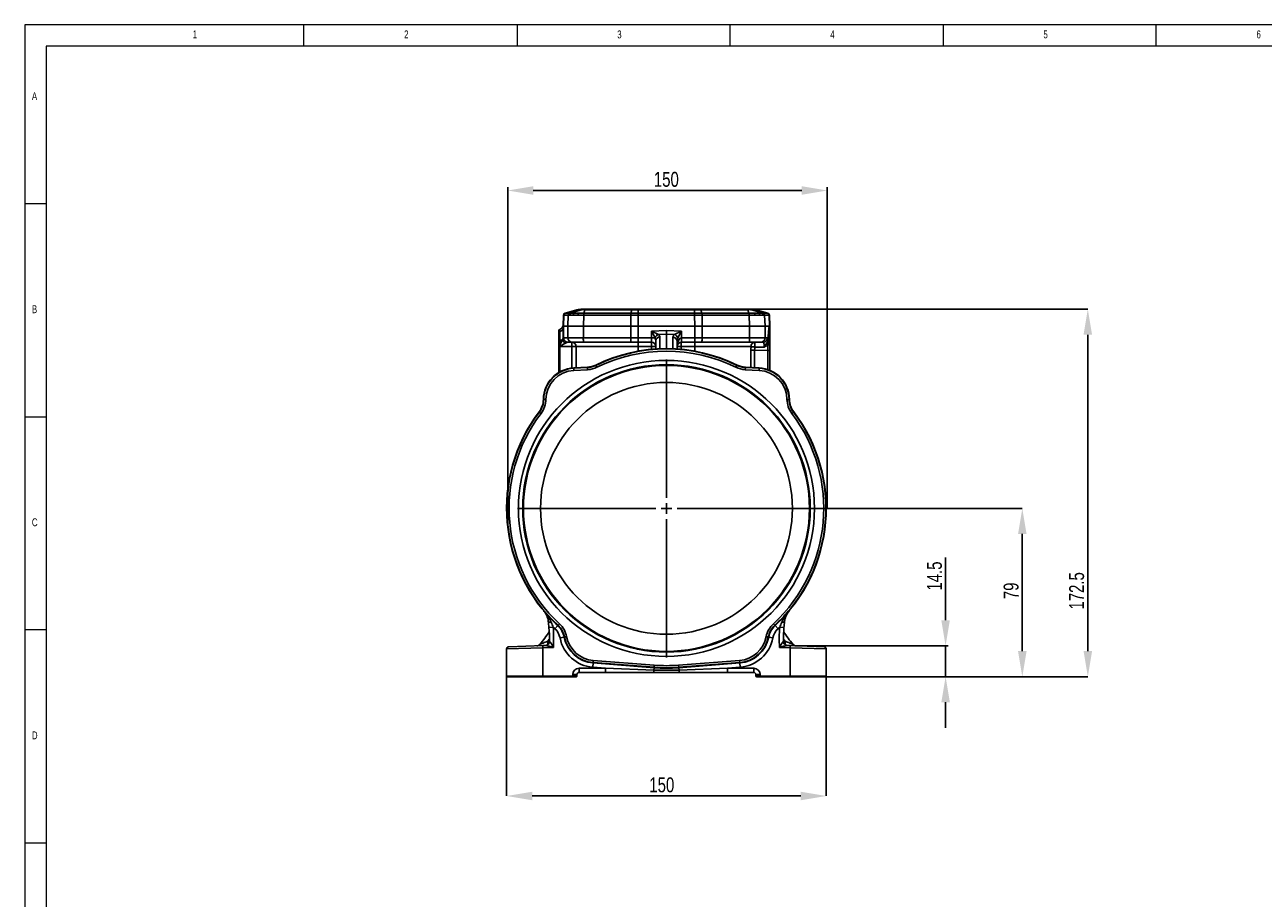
# Model space of a CAD drawing. Header units: millimetres. Extents: x 5 to 589, y 5 to 415.
# Tile 2 of 18: x 5 to 296, y 210 to 415. Entities that reach past the tile are written whole.
import ezdxf

# ---------------------------------------------------------------- set-up
doc = ezdxf.new("R2010")
doc.units = ezdxf.units.MM
doc.header["$PDSIZE"] = -1
doc.linetypes.add('CENTER', pattern=[10.16, 6.35, -1.27, 1.27, -1.27])
for name, color, linetype in [('ASSE', 2, 'CENTER'), ('CONTORNO', 179, 'Continuous'), ('QUOTE', 1, 'Continuous')]:
    doc.layers.add(name, color=color, linetype=linetype)
doc.styles.add('SLDTEXTSTYLE0', font='TXT', dxfattribs={"width": 0.75})
doc.dimstyles.new('SLDDIMSTYLE0', dxfattribs={"dimtxt": 3.5, "dimasz": 6, "dimexe": 0, "dimexo": 0.0625, "dimgap": 0.875, "dimtad": 1, "dimdec": 1, "dimlfac": 2, "dimrnd": 1e-09, "dimzin": 12, "dimdsep": 46, "dimtxsty": 'SLDTEXTSTYLE0', "dimsah": 1, "dimcen": 0.09, "dimadec": 0, "dimazin": 3, "dimtfac": 1, "dimtdec": 3, "dimtofl": 0, "dimtmove": 0, "dimatfit": 3, "dimfxl": 1, "dimfrac": 2, "dimtolj": 1, "dimtzin": 12, "dimarcsym": 0})
doc.dimstyles.new('SLDDIMSTYLE3', dxfattribs={"dimtxt": 3.5, "dimasz": 6, "dimexe": 0, "dimexo": 0.0625, "dimgap": 0.875, "dimtad": 1, "dimdec": 1, "dimlfac": 2, "dimrnd": 1e-09, "dimzin": 12, "dimdsep": 46, "dimtxsty": 'SLDTEXTSTYLE0', "dimsah": 1, "dimcen": 0.09, "dimadec": 0, "dimazin": 3, "dimtfac": 1, "dimtdec": 3, "dimtmove": 0, "dimatfit": 0, "dimfxl": 1, "dimfrac": 2, "dimtolj": 1, "dimtzin": 12, "dimarcsym": 0})

# ---------------------------------------------------------------- blocks, each defined once
blk = doc.blocks.new('_D')
at = {"layer": 'Defpoints', "color": 0}
for p in [(118.34, 376.97), (193.32, 376.97), (193.32, 376.18)]:
    blk.add_point(p, dxfattribs=at)
at = {"layer": 'QUOTE', "color": 0, "lineweight": -2}
for p, q in [((118.34, 376.91), (118.34, 376.18)), ((124.34, 376.18), (187.32, 376.18)), ((193.32, 376.91), (193.32, 376.18))]:
    blk.add_line(p, q, dxfattribs=at)
at = {"layer": 'QUOTE', "color": 0}
for points in [[(124.34, 377.18), (124.34, 375.18), (118.34, 376.18)], [(187.32, 377.18), (187.32, 375.18), (193.32, 376.18)]]:
    blk.add_solid(points, dxfattribs=at)
at = {"layer": 'QUOTE', "color": 0, "insert": (155.56, 380.55), "char_height": 3.5, "attachment_point": 2, "style": 'SLDTEXTSTYLE0'}
blk.add_mtext('\\A1;150', dxfattribs=at)
blk = doc.blocks.new('_D_15')
at = {"layer": 'Defpoints', "color": 0}
for p in [(221.68, 269.32), (184.58, 262.08), (221.08, 262.08)]:
    blk.add_point(p, dxfattribs=at)
at = {"layer": 'QUOTE', "color": 0, "lineweight": -2}
for p, q in [((221.08, 275.32), (221.08, 290.07)), ((221.62, 269.32), (221.08, 269.32)), ((221.08, 262.08), (221.08, 269.32)), ((184.64, 262.08), (221.08, 262.08)), ((221.08, 256.08), (221.08, 250.08))]:
    blk.add_line(p, q, dxfattribs=at)
at = {"layer": 'QUOTE', "color": 0}
for points in [[(220.08, 275.32), (222.08, 275.32), (221.08, 269.32)], [(220.08, 256.08), (222.08, 256.08), (221.08, 262.08)]]:
    blk.add_solid(points, dxfattribs=at)
at = {"layer": 'QUOTE', "color": 0, "insert": (216.7, 285.7), "char_height": 3.5, "attachment_point": 2, "rotation": 90, "style": 'SLDTEXTSTYLE0'}
blk.add_mtext('\\A1;14.5', dxfattribs=at)
blk = doc.blocks.new('_D_16')
at = {"layer": 'Defpoints', "color": 0}
for p in [(118.08, 262.18), (193.08, 262.18), (193.08, 234.08)]:
    blk.add_point(p, dxfattribs=at)
at = {"layer": 'QUOTE', "color": 0, "lineweight": -2}
for p, q in [((118.08, 262.12), (118.08, 234.08)), ((193.08, 262.12), (193.08, 234.08)), ((124.08, 234.08), (187.08, 234.08))]:
    blk.add_line(p, q, dxfattribs=at)
at = {"layer": 'QUOTE', "color": 0}
for points in [[(124.08, 235.08), (124.08, 233.08), (118.08, 234.08)], [(187.08, 235.08), (187.08, 233.08), (193.08, 234.08)]]:
    blk.add_solid(points, dxfattribs=at)
at = {"layer": 'QUOTE', "color": 0, "insert": (154.49, 238.45), "char_height": 3.5, "attachment_point": 2, "style": 'SLDTEXTSTYLE0'}
blk.add_mtext('\\A1;150', dxfattribs=at)
blk = doc.blocks.new('_D_17')
at = {"layer": 'Defpoints', "color": 0}
for p in [(175.33, 348.33), (254.45, 348.33), (192.98, 262.08)]:
    blk.add_point(p, dxfattribs=at)
at = {"layer": 'QUOTE', "color": 0, "lineweight": -2}
for p, q in [((175.39, 348.33), (254.45, 348.33)), ((254.45, 268.08), (254.45, 342.33)), ((193.04, 262.08), (254.45, 262.08))]:
    blk.add_line(p, q, dxfattribs=at)
at = {"layer": 'QUOTE', "color": 0}
for points in [[(253.45, 342.33), (255.45, 342.33), (254.45, 348.33)], [(253.45, 268.08), (255.45, 268.08), (254.45, 262.08)]]:
    blk.add_solid(points, dxfattribs=at)
at = {"layer": 'QUOTE', "color": 0, "insert": (250.07, 282.22), "char_height": 3.5, "attachment_point": 2, "rotation": 90, "style": 'SLDTEXTSTYLE0'}
blk.add_mtext('\\A1;172.5', dxfattribs=at)
blk = doc.blocks.new('_D_18')
at = {"layer": 'Defpoints', "color": 0}
for p in [(190.56, 301.58), (239.08, 301.58), (192.98, 262.08)]:
    blk.add_point(p, dxfattribs=at)
at = {"layer": 'QUOTE', "color": 0, "lineweight": -2}
for p, q in [((190.62, 301.58), (239.08, 301.58)), ((239.08, 268.08), (239.08, 295.58)), ((193.04, 262.08), (239.08, 262.08))]:
    blk.add_line(p, q, dxfattribs=at)
at = {"layer": 'QUOTE', "color": 0}
for points in [[(238.08, 295.58), (240.08, 295.58), (239.08, 301.58)], [(238.08, 268.08), (240.08, 268.08), (239.08, 262.08)]]:
    blk.add_solid(points, dxfattribs=at)
at = {"layer": 'QUOTE', "color": 0, "insert": (234.7, 282.22), "char_height": 3.5, "attachment_point": 2, "rotation": 90, "style": 'SLDTEXTSTYLE0'}
blk.add_mtext('\\A1;79', dxfattribs=at)
blk = doc.blocks.new('SW_CENTERMARKSYMBOL_16')
at = {"layer": 'CONTORNO', "color": 0}
for p, q in [((0, 2.5), (0, 34.98)), ((-2.5, 0), (-34.98, 0)), ((0, 0), (-1.25, 0)), ((0, 0), (0, 1.25)), ((0, 0), (0, -1.25)), ((0, 0), (1.25, 0)), ((2.5, 0), (34.98, 0)), ((0, -2.5), (0, -34.98))]:
    blk.add_line(p, q, dxfattribs=at)

msp = doc.modelspace()

# ---------------------------------------------------------------- linework, layer by layer
at = {"color": 7, "linetype": 'Continuous', "lineweight": 18}
for p, q in [((5.014, 415.077), (5.014, 5.095)), ((589.403, 415.077), (5.014, 415.077)), ((70.514, 410.077), (70.514, 415.077)), ((120.514, 415.077), (120.514, 410.077)), ((170.514, 410.077), (170.514, 415.077)), ((220.514, 415.077), (220.514, 410.077)), ((270.514, 410.077), (270.514, 415.077)), ((420.514, 410.039), (10.014, 410.039)), ((10.014, 410.039), (10.014, 10.057)), ((10.014, 373.077), (5.014, 373.077)), ((5.014, 323.077), (10.014, 323.077)), ((10.014, 273.077), (5.014, 273.077)), ((5.014, 223.077), (10.014, 223.077))]:
    msp.add_line(p, q, dxfattribs=at)
at = {"color": 7}
for p, q in [((131.327, 344.328), (131.419, 346.958)), ((131.495, 346.958), (131.403, 344.328)), ((131.495, 346.958), (131.495, 346.958)), ((132.532, 346.958), (131.495, 346.958)), ((134.528, 348.157), (131.789, 347.424)), ((134.592, 348.157), (131.864, 347.424)), ((131.864, 347.424), (132.901, 347.424)), ((131.864, 347.424), (131.864, 347.424)), ((132.448, 344.328), (132.533, 346.958)), ((135.629, 348.157), (132.901, 347.424)), ((135.629, 348.157), (134.592, 348.157)), ((135.881, 348.328), (136.89, 348.328)), ((136.167, 346.958), (136.082, 344.328)), ((147.211, 346.958), (136.178, 346.958)), ((136.449, 348.157), (136.21, 347.424)), ((136.21, 347.424), (147.243, 347.424)), ((147.482, 348.157), (136.449, 348.157)), ((136.89, 348.328), (147.595, 348.328)), ((147.207, 344.328), (147.211, 346.958)), ((147.211, 346.958), (147.211, 346.958)), ((147.482, 348.157), (147.243, 347.424)), ((147.243, 347.424), (147.244, 347.424)), ((148.953, 346.958), (148.949, 344.328)), ((148.953, 347.424), (148.954, 347.424)), ((148.954, 348.157), (148.954, 348.328)), ((148.954, 348.328), (162.2, 348.328)), ((148.954, 348.157), (148.954, 347.424)), ((162.2, 348.157), (148.954, 348.157)), ((148.954, 347.424), (148.954, 346.958)), ((148.954, 347.424), (162.2, 347.424)), ((148.954, 346.958), (148.953, 346.958)), ((162.2, 346.958), (148.954, 346.958)), ((162.2, 348.328), (162.2, 348.157)), ((162.2, 348.157), (162.2, 347.424)), ((162.2, 347.424), (162.2, 347.424)), ((162.2, 347.424), (162.2, 346.958)), ((162.204, 344.328), (162.2, 346.958)), ((162.2, 346.958), (162.2, 346.958)), ((163.559, 348.328), (174.264, 348.328)), ((163.672, 348.157), (163.91, 347.424)), ((174.705, 348.157), (163.672, 348.157)), ((163.91, 347.424), (163.91, 347.424)), ((163.91, 347.424), (174.944, 347.424)), ((163.942, 346.958), (163.946, 344.328)), ((163.943, 346.958), (163.942, 346.958)), ((174.976, 346.958), (163.943, 346.958)), ((174.264, 348.328), (175.272, 348.328)), ((174.705, 348.157), (174.944, 347.424)), ((175.072, 344.328), (174.987, 346.958)), ((175.524, 348.157), (178.253, 347.424)), ((176.562, 348.157), (175.524, 348.157)), ((176.562, 348.157), (179.29, 347.424)), ((176.626, 348.157), (179.365, 347.424)), ((178.253, 347.424), (179.29, 347.424)), ((178.621, 346.958), (178.705, 344.328)), ((179.659, 346.958), (178.622, 346.958)), ((179.29, 347.424), (179.29, 347.424)), ((179.659, 346.958), (179.659, 346.958)), ((179.751, 344.328), (179.659, 346.958)), ((179.735, 346.958), (179.827, 344.328)), ((130.327, 342.885), (130.327, 343.353)), ((130.527, 343.598), (130.527, 343.079)), ((131.327, 343.857), (131.327, 344.328)), ((131.403, 344.328), (132.448, 344.328)), ((131.403, 344.328), (131.403, 344.328)), ((131.403, 344.328), (131.403, 341.578)), ((132.448, 341.578), (132.448, 344.328)), ((132.448, 344.328), (132.448, 344.328)), ((136.082, 344.328), (132.448, 344.328)), ((136.082, 344.328), (136.084, 344.328)), ((136.084, 344.328), (147.207, 344.328)), ((136.084, 344.328), (136.084, 341.578)), ((147.207, 341.578), (147.207, 344.328)), ((147.207, 344.328), (147.207, 344.328)), ((148.949, 344.328), (148.95, 344.328)), ((148.95, 344.328), (162.204, 344.328)), ((148.95, 344.328), (148.95, 341.578)), ((152.077, 343.174), (155.577, 343.32)), ((152.909, 341.578), (152.077, 343.174)), ((152.077, 343.174), (153.707, 342.409)), ((152.077, 341.578), (152.077, 343.174)), ((155.577, 342.482), (155.577, 343.32)), ((155.577, 343.32), (159.077, 343.174)), ((157.436, 342.404), (159.077, 343.174)), ((159.077, 343.174), (158.239, 341.567)), ((159.077, 343.174), (159.077, 341.578)), ((162.204, 341.578), (162.204, 344.328)), ((162.204, 344.328), (162.204, 344.328)), ((163.946, 344.328), (163.947, 344.328)), ((163.947, 344.328), (163.947, 341.578)), ((163.947, 344.328), (175.07, 344.328)), ((175.07, 344.328), (175.072, 344.328)), ((175.07, 341.578), (175.07, 344.328)), ((178.705, 344.328), (175.072, 344.328)), ((178.705, 344.328), (178.706, 344.328)), ((178.706, 344.328), (178.706, 341.578)), ((178.706, 344.328), (179.729, 344.328)), ((130.327, 341.078), (130.536, 341.078)), ((130.327, 339.906), (130.327, 341.078)), ((130.536, 341.078), (131.122, 341.078)), ((130.536, 339.906), (131.122, 341.078)), ((130.536, 341.078), (130.536, 339.906)), ((131.872, 340.328), (130.577, 339.68)), ((131.379, 341.578), (131.403, 341.578)), ((131.403, 341.578), (132.448, 341.578)), ((132.399, 340.578), (132.376, 340.578)), ((133.444, 340.578), (132.399, 340.578)), ((132.448, 341.578), (136.084, 341.578)), ((133.37, 340.578), (133.37, 339.578)), ((136.171, 340.578), (133.444, 340.578)), ((136.084, 341.578), (147.207, 341.578)), ((147.294, 340.578), (136.171, 340.578)), ((147.207, 341.578), (148.95, 341.578)), ((148.95, 340.578), (147.294, 340.578)), ((148.95, 341.578), (152.077, 341.578)), ((148.95, 340.578), (148.95, 341.578)), ((152.077, 340.578), (148.95, 340.578)), ((152.077, 340.578), (152.077, 341.578)), ((152.909, 341.578), (152.077, 341.578)), ((153.077, 338.994), (153.077, 340.937)), ((155.577, 342.482), (153.717, 342.404)), ((154.042, 341.774), (154.042, 339.046)), ((157.436, 342.404), (155.577, 342.482)), ((155.577, 339.078), (155.577, 342.482)), ((157.112, 339.046), (157.112, 341.705)), ((158.077, 340.868), (158.077, 338.994)), ((159.077, 340.578), (159.077, 341.578)), ((159.077, 341.578), (162.204, 341.578)), ((162.204, 340.578), (159.077, 340.578)), ((162.204, 341.578), (163.947, 341.578)), ((162.204, 340.578), (162.204, 341.578)), ((163.86, 340.578), (162.204, 340.578)), ((174.982, 340.578), (163.86, 340.578)), ((163.947, 341.578), (175.07, 341.578)), ((177.709, 340.578), (174.982, 340.578)), ((175.07, 341.578), (178.706, 341.578)), ((178.299, 340.578), (177.709, 340.578)), ((178.706, 341.578), (179.296, 341.578)), ((130.327, 339.906), (130.536, 339.906)), ((130.327, 339.578), (130.327, 339.706)), ((130.327, 339.578), (130.577, 339.578)), ((130.327, 333.469), (130.327, 339.578)), ((130.577, 339.68), (130.577, 339.578)), ((133.37, 339.578), (130.577, 339.578)), ((130.577, 339.578), (130.577, 333.613)), ((133.37, 339.578), (134.367, 339.578)), ((133.37, 334.502), (133.37, 339.578)), ((148.934, 339.578), (134.367, 339.578)), ((134.367, 339.578), (134.367, 334.568)), ((152.103, 339.578), (148.934, 339.578)), ((148.934, 339.578), (148.934, 338.485)), ((153.077, 339.578), (152.103, 339.578)), ((152.103, 338.917), (152.103, 339.578)), ((159.051, 339.578), (158.077, 339.578)), ((162.219, 339.578), (159.051, 339.578)), ((159.051, 339.578), (159.051, 338.917)), ((175.434, 339.578), (162.219, 339.578)), ((162.219, 338.485), (162.219, 339.578)), ((175.408, 338.705), (176.279, 338.705)), ((175.408, 334.64), (175.408, 338.705)), ((179.344, 338.598), (176.279, 338.705)), ((176.279, 338.705), (176.279, 334.594)), ((179.344, 338.598), (179.827, 338.598)), ((179.344, 334.156), (179.344, 338.598)), ((179.827, 339.835), (179.827, 338.598)), ((179.827, 338.598), (179.827, 333.975)), ((137.055, 334.708), (133.812, 334.538)), ((133.816, 334.451), (133.812, 334.538)), ((133.816, 334.451), (137.059, 334.621)), ((133.816, 334.451), (133.842, 333.952)), ((137.059, 334.621), (137.055, 334.708)), ((137.059, 334.621), (137.086, 334.122)), ((139.042, 335.138), (139.003, 335.216)), ((139.042, 335.138), (139.263, 334.69)), ((172.112, 335.138), (171.891, 334.69)), ((172.112, 335.138), (172.151, 335.216)), ((174.068, 334.122), (174.094, 334.621)), ((174.094, 334.621), (174.099, 334.708)), ((174.094, 334.621), (177.337, 334.451)), ((177.342, 334.538), (174.099, 334.708)), ((177.311, 333.952), (177.337, 334.451)), ((177.337, 334.451), (177.342, 334.538)), ((137.086, 334.122), (133.842, 333.952)), ((177.311, 333.952), (174.068, 334.122)), ((126.792, 327.167), (126.705, 327.169)), ((126.792, 327.167), (127.292, 327.159)), ((183.861, 327.159), (184.361, 327.167)), ((184.361, 327.167), (184.449, 327.169)), ((125.76, 324.176), (125.691, 324.229)), ((125.76, 324.176), (126.159, 323.874)), ((184.995, 323.874), (185.393, 324.176)), ((185.393, 324.176), (185.463, 324.229)), ((126.893, 277.387), (126.746, 277.598)), ((126.832, 277.495), (126.83, 277.494)), ((126.939, 277.368), (126.936, 277.365)), ((184.218, 277.365), (184.215, 277.368)), ((184.407, 277.598), (184.264, 277.393)), ((184.323, 277.494), (184.322, 277.495)), ((128.009, 273.635), (129.006, 273.717)), ((130.075, 274.078), (129.398, 273.348)), ((130.075, 274.078), (130.078, 274.081)), ((130.137, 274.145), (130.078, 274.081)), ((130.137, 274.145), (130.477, 274.512)), ((180.676, 274.512), (181.016, 274.145)), ((181.016, 274.145), (181.076, 274.081)), ((181.079, 274.078), (181.076, 274.081)), ((181.079, 274.078), (181.756, 273.348)), ((182.148, 273.717), (183.145, 273.635)), ((127.706, 270.404), (128.111, 270.418)), ((131.583, 271.361), (130.606, 271.173)), ((131.583, 271.361), (131.588, 271.362)), ((131.673, 271.379), (131.588, 271.362)), ((131.673, 271.379), (132.164, 271.473)), ((178.989, 271.473), (179.48, 271.379)), ((179.48, 271.379), (179.566, 271.362)), ((179.57, 271.361), (179.566, 271.362)), ((179.57, 271.361), (180.548, 271.173)), ((183.042, 270.418), (183.448, 270.404)), ((126.577, 268.874), (118.077, 268.595)), ((118.077, 262.178), (118.077, 268.595)), ((118.559, 269.095), (126.559, 269.374)), ((126.559, 269.374), (127.209, 269.397)), ((126.577, 268.874), (126.559, 269.374)), ((129.052, 268.961), (126.577, 268.874)), ((126.577, 268.874), (126.577, 262.178)), ((184.577, 268.874), (182.102, 268.961)), ((183.945, 269.397), (184.594, 269.374)), ((184.577, 268.874), (184.594, 269.374)), ((193.077, 268.595), (184.577, 268.874)), ((184.577, 262.178), (184.577, 268.874)), ((184.594, 269.374), (192.594, 269.095)), ((193.077, 268.595), (193.077, 262.178)), ((138.369, 265.301), (138.291, 264.308)), ((138.376, 265.392), (138.369, 265.305)), ((138.369, 265.305), (152.663, 264.191)), ((138.369, 265.301), (138.369, 265.305)), ((152.663, 264.187), (138.369, 265.301)), ((138.376, 265.392), (138.415, 265.891)), ((152.67, 264.278), (138.376, 265.392)), ((138.415, 265.891), (152.709, 264.777)), ((152.709, 264.777), (152.67, 264.278)), ((158.445, 264.777), (172.739, 265.891)), ((158.445, 264.777), (158.484, 264.278)), ((172.778, 265.392), (158.484, 264.278)), ((158.49, 264.191), (172.785, 265.305)), ((172.785, 265.301), (158.491, 264.187)), ((172.739, 265.891), (172.778, 265.392)), ((172.778, 265.392), (172.785, 265.305)), ((172.785, 265.301), (172.785, 265.305)), ((172.785, 265.301), (172.862, 264.308)), ((118.077, 262.178), (126.577, 262.178)), ((126.577, 262.078), (118.177, 262.078)), ((126.577, 262.178), (133.577, 262.178)), ((126.577, 262.178), (126.577, 262.078)), ((133.577, 262.078), (126.577, 262.078)), ((133.577, 262.178), (133.577, 262.578)), ((134.577, 262.578), (133.577, 262.578)), ((133.577, 262.178), (134.577, 262.178)), ((133.577, 262.178), (133.577, 262.078)), ((134.477, 262.078), (133.577, 262.078)), ((134.577, 262.578), (134.577, 262.178)), ((135.077, 264.078), (141.247, 264.078)), ((135.077, 264.078), (135.077, 263.078)), ((141.247, 263.078), (135.077, 263.078)), ((141.247, 264.078), (138.291, 264.308)), ((141.247, 264.078), (152.62, 263.636)), ((141.247, 264.078), (141.247, 263.078)), ((152.654, 263.078), (141.247, 263.078)), ((152.663, 264.187), (152.62, 263.636)), ((152.67, 264.278), (152.663, 264.191)), ((152.663, 264.187), (152.663, 264.191)), ((158.484, 264.278), (158.49, 264.191)), ((158.491, 264.187), (158.49, 264.191)), ((158.491, 264.187), (158.534, 263.636)), ((169.906, 263.078), (158.499, 263.078)), ((158.534, 263.636), (169.906, 264.078)), ((172.862, 264.308), (169.906, 264.078)), ((169.906, 264.078), (169.906, 263.078)), ((169.906, 264.078), (176.077, 264.078)), ((176.077, 263.078), (169.906, 263.078)), ((176.077, 264.078), (176.077, 263.078)), ((177.577, 262.578), (176.577, 262.578)), ((176.577, 262.178), (176.577, 262.578)), ((176.577, 262.178), (177.577, 262.178)), ((177.577, 262.078), (176.677, 262.078)), ((177.577, 262.578), (177.577, 262.178)), ((177.577, 262.178), (184.577, 262.178)), ((177.577, 262.078), (177.577, 262.178)), ((184.577, 262.078), (177.577, 262.078)), ((184.577, 262.078), (184.577, 262.178)), ((184.577, 262.178), (193.077, 262.178)), ((192.977, 262.078), (184.577, 262.078))]:
    msp.add_line(p, q, dxfattribs=at)
at = {"color": 7, "flags": 128}
for points in [[(147.482, 348.157), (147.496, 348.197), (147.51, 348.232), (147.524, 348.261), (147.538, 348.285), (147.552, 348.304), (147.566, 348.317), (147.58, 348.325), (147.595, 348.328)], [(148.953, 347.424), (148.953, 347.397), (148.953, 347.359), (148.953, 347.31), (148.953, 347.252), (148.953, 347.186), (148.953, 347.114), (148.953, 347.037), (148.953, 346.958)], [(162.2, 347.424), (162.2, 347.397), (162.2, 347.359), (162.2, 347.31), (162.2, 347.252), (162.2, 347.186), (162.2, 347.114), (162.2, 347.037), (162.2, 346.958)], [(163.559, 348.328), (163.573, 348.325), (163.587, 348.317), (163.602, 348.304), (163.616, 348.285), (163.63, 348.261), (163.644, 348.232), (163.658, 348.197), (163.672, 348.157)], [(131.327, 344.328), (131.327, 344.328)], [(178.299, 340.578), (178.494, 340.597), (178.518, 340.602)], [(127.862, 275.033), (127.879, 274.99), (127.917, 274.951), (127.976, 274.916), (128.055, 274.887), (128.152, 274.864), (128.264, 274.847), (128.39, 274.838), (128.526, 274.835)], [(182.628, 274.835), (182.764, 274.838), (182.889, 274.847), (183.002, 274.864), (183.098, 274.887), (183.177, 274.916), (183.236, 274.951), (183.275, 274.99), (183.292, 275.033)], [(127.519, 269.461), (127.391, 269.421), (127.209, 269.397)], [(183.945, 269.397), (183.763, 269.421), (183.743, 269.426)]]:
    msp.add_lwpolyline(points, dxfattribs=at)
at = {"color": 7}
for radius in [34.733, 33.733, 33.548, 29.549]:
    msp.add_circle((155.577, 301.578), radius, dxfattribs=at)
for centre, radius, start, end in [((131.918, 346.941), 0.5, 105, 178), ((131.994, 346.941), 0.5, 105.13481, 178.07795), ((131.994, 346.941), 0.5, 105.13481, 178.07799), ((133.031, 346.941), 0.5, 105.13481, 178.07795), ((133.032, 346.941), 0.5, 105.1344, 178.07295), ((133.381, 346.956), 0.492, 108.50457, 179.42149), ((134.181, 346.986), 0.494, 117.94236, 182.80986), ((135.822, 343.328), 5, 90, 105), ((135.881, 343.365), 4.963, 90.00077, 105.05587), ((135.429, 347.017), 0.6, 137.41341, 185.31514), ((138.486, 347.033), 2.32, 170.31239, 181.85436), ((138.496, 347.031), 2.32, 170.2621, 181.80633), ((149.53, 347.031), 2.32, 170.26163, 181.80588), ((149.53, 347.031), 2.32, 170.2621, 181.80633), ((161.623, 347.031), 2.32, 358.19412, 9.73837), ((161.624, 347.031), 2.32, 358.19367, 9.7379), ((172.657, 347.031), 2.32, 358.19367, 9.7379), ((172.668, 347.033), 2.32, 358.14564, 9.68761), ((175.272, 343.365), 4.963, 74.94413, 89.99923), ((175.332, 343.328), 5, 75, 90), ((175.725, 347.017), 0.6, 354.68486, 42.58659), ((176.972, 346.986), 0.494, 357.19014, 62.05764), ((177.772, 346.956), 0.492, 0.57851, 71.49543), ((178.121, 346.941), 0.5, 1.92705, 74.8656), ((178.122, 346.941), 0.5, 1.92205, 74.86519), ((179.16, 346.941), 0.5, 1.92205, 74.86519), ((179.16, 346.941), 0.5, 1.92201, 74.86519), ((179.235, 346.941), 0.5, 2, 75), ((130.577, 343.353), 0.25, 101.53696, 180), ((130.542, 342.863), 0.216, 94.08793, 174.32616), ((130.327, 344.578), 1, 281.53696, 345.52249), ((130.465, 343.943), 0.866, 274.08793, 354.32616), ((180.235, 344.403), 0.484, 188.95689, 202.63517), ((179.411, 344.041), 0.416, 0.08374, 25.02285), ((132.499, 341.705), 1.513, 204.47777, 245.52223), ((132.371, 341.578), 1.003, 180.38301, 269.68994), ((132.378, 341.576), 0.999, 179.92508, 269.92488), ((132.401, 341.576), 0.998, 179.89099, 269.89057), ((133.446, 341.576), 0.998, 179.89099, 269.89057), ((133.368, 339.579), 0.999, 359.92346, 89.92326), ((139.018, 341.33), 2.944, 175.16619, 194.79594), ((150.141, 341.33), 2.944, 175.16619, 194.79594), ((139.364, 339.828), 9.573, 358.50461, 4.49436), ((152.077, 339.578), 1, 0, 90), ((142.533, 339.828), 9.573, 358.50461, 4.49436), ((154.145, 341.191), 1.295, 109.77678, 162.61109), ((154.145, 341.193), 1.284, 109.45342, 163.35517), ((153.996, 340.852), 0.923, 87.14631, 174.71577), ((157.158, 340.783), 0.923, 5.28423, 92.85369), ((157.012, 341.194), 1.283, 16.94032, 70.67181), ((159.077, 339.578), 1, 90, 180), ((168.621, 339.828), 9.573, 175.50564, 181.49539), ((171.789, 339.828), 9.573, 175.50564, 181.49539), ((161.013, 341.33), 2.944, 345.20406, 4.83381), ((172.136, 341.33), 2.944, 345.20406, 4.83381), ((176.39, 339.622), 0.957, 92.9223, 182.65083), ((183.782, 339.752), 7.486, 173.66971, 182.36494), ((177.708, 341.576), 0.998, 270.10943, 0.10901), ((178.296, 341.577), 0.999, 282.81182, 0.06721), ((179.665, 341.29), 0.288, 203.50041, 259.60273), ((179.594, 340.763), 0.245, 18.10715, 85.49453), ((130.515, 340.309), 0.632, 252.67536, 275.61684), ((155.577, 301.578), 37.5, 63.77051, 116.22949), ((155.577, 301.578), 37.413, 63.77051, 116.22949), ((155.577, 301.578), 36.913, 63.77051, 116.22949), ((176.454, 343.298), 3.858, 254.67037, 267.74155), ((179.456, 339.388), 0.581, 50.34589, 100.70663), ((134.204, 327.049), 7.5, 93, 179.0832), ((134.204, 327.049), 7.413, 93, 179.0832), ((136.793, 339.702), 5, 273, 296.22949), ((136.793, 339.702), 5.087, 273, 296.22949), ((136.793, 339.702), 5.587, 273, 296.22949), ((174.36, 339.702), 5.587, 243.77051, 267), ((174.36, 339.702), 5.087, 243.77051, 267), ((174.36, 339.702), 5, 243.77051, 267), ((176.949, 327.049), 7.413, 0.9168, 87), ((176.949, 327.049), 7.5, 0.9168, 87), ((134.204, 327.049), 6.913, 93, 179.0832), ((176.949, 327.049), 6.913, 0.9168, 87), ((121.706, 327.249), 5, 322.84142, 359.0832), ((121.706, 327.249), 5.087, 322.84142, 359.0832), ((121.706, 327.249), 5.587, 322.84142, 359.0832), ((189.448, 327.249), 5.587, 180.9168, 217.15858), ((189.448, 327.249), 5.087, 180.9168, 217.15858), ((189.448, 327.249), 5, 180.9168, 217.15858), ((155.577, 301.578), 37.5, 142.84142, 227.15858), ((155.577, 301.578), 37.413, 142.84142, 227.15858), ((155.577, 301.578), 36.913, 142.84142, 227.15858), ((155.577, 301.578), 36.913, 312.84142, 37.15858), ((155.577, 301.578), 37.413, 312.84142, 37.15858), ((155.577, 301.578), 37.5, 312.84142, 37.15858), ((122.902, 274.4), 5, 38.21908, 39.75243), ((155.577, 301.578), 37.504, 220.21081, 227.15858), ((155.577, 301.578), 37.405, 312.84142, 319.78919), ((155.577, 301.578), 37.504, 312.84142, 319.78919), ((188.251, 274.4), 5, 140.24757, 141.78092), ((96.433, 271.021), 31.684, 4.73072, 7.27438), ((96.433, 271.021), 31.684, 359.02223, 4.73072), ((155.577, 301.578), 38.5, 226.35715, 227.15858), ((96.433, 271.021), 32.684, 356.38505, 4.73072), ((126.678, 270.415), 4, 10.9168, 47.15858), ((126.678, 270.415), 4.996, 10.9168, 47.15858), ((126.678, 270.415), 5, 10.9168, 47.15858), ((126.678, 270.415), 5.087, 10.9168, 47.15858), ((126.678, 270.415), 5.587, 10.9168, 47.15858), ((184.476, 270.415), 5.587, 132.84142, 169.0832), ((184.476, 270.415), 5.087, 132.84142, 169.0832), ((184.476, 270.415), 5, 132.84142, 169.0832), ((184.476, 270.415), 4.996, 132.84142, 169.0832), ((184.476, 270.415), 4, 132.84142, 169.0832), ((155.577, 301.578), 38.5, 312.84142, 313.64285), ((214.721, 271.021), 32.684, 175.26928, 183.61495), ((214.721, 271.021), 31.684, 175.26928, 180.97777), ((107.652, 285.495), 24.131, 319.01415, 327.81895), ((127.111, 270.394), 1, 272, 358.82794), ((127.151, 270.382), 0.992, 291.81295, 359.70074), ((107.619, 285.505), 25.131, 323.06495, 324.65387), ((108.151, 269.657), 19.569, 359.83645, 2.18644), ((96.433, 271.021), 31.684, 358.82794, 359.02223), ((138.952, 272.782), 8.5, 190.9168, 265.54384), ((138.952, 272.782), 7.504, 190.9168, 265.54384), ((138.952, 272.782), 7.5, 190.9168, 265.54384), ((138.952, 272.782), 7.413, 190.9168, 265.54384), ((138.952, 272.782), 6.913, 190.9168, 265.54384), ((172.202, 272.782), 6.913, 274.45616, 349.0832), ((172.202, 272.782), 7.413, 274.45616, 349.0832), ((172.202, 272.782), 7.5, 274.45616, 349.0832), ((172.202, 272.782), 7.504, 274.45616, 349.0832), ((172.202, 272.782), 8.5, 274.45616, 349.0832), ((184.004, 270.384), 0.993, 180.42148, 254.72002), ((203.535, 285.505), 25.131, 215.34613, 216.93505), ((214.721, 271.021), 31.684, 180.97777, 181.17206), ((184.043, 270.394), 1, 181.17206, 268), ((203.502, 285.495), 24.131, 212.18105, 220.98585), ((203.003, 269.657), 19.569, 177.81356, 180.16355), ((118.577, 268.595), 0.5, 92, 180), ((125.113, 270.324), 1, 272, 319.01415), ((186.041, 270.324), 1, 220.98585, 268), ((192.577, 268.595), 0.5, 0, 88), ((155.577, 301.578), 36.913, 265.54384, 274.45616), ((118.177, 262.178), 0.1, 180, 270), ((135.077, 262.578), 1.5, 90, 180), ((134.477, 262.178), 0.1, 270, 0), ((135.077, 262.578), 0.5, 90, 180), ((155.531, 263.535), 2.913, 178.0209, 189.03852), ((155.577, 301.578), 37.5, 265.54384, 274.45616), ((155.577, 301.578), 37.504, 265.54384, 274.45616), ((155.577, 301.578), 37.413, 265.54384, 274.45616), ((155.623, 263.535), 2.913, 350.96148, 1.9791), ((176.077, 262.578), 1.5, 0, 90), ((176.077, 262.578), 0.5, 0, 90), ((176.677, 262.178), 0.1, 180, 270), ((192.977, 262.178), 0.1, 270, 0)]:
    msp.add_arc(centre, radius, start, end, dxfattribs=at)
for centre, major_axis, ratio, start_param, end_param in [((136.89, 343.328), (0, 5), 0.9230623, 0, 0.1534654), ((174.264, 343.328), (0, 5), 0.9230623, 6.1297199, 6.2831853), ((179.876, 338.555), (-0.002, 6.004), 0.0877552, 0.2784077, 1.1192225), ((159.112, 341.622), (1.998, -0.145), 0.6506993, 2.6108728, 3.1887225), ((159.077, 339.578), (0, 2), 0.5, 0, 1.5707963), ((159.077, 340.785), (-0.151, 1.303), 0.7586927, 0.8415445, 1.4193941), ((151.095, 339.578), (186.214, -0.999), 0.0000055, 1.4230187, 1.4350099), ((179.327, 338.592), (0.017, 5.503), 0.0031676, 4.7135064, 4.9634251)]:
    msp.add_ellipse(centre, major_axis=major_axis, ratio=ratio, start_param=start_param, end_param=end_param, dxfattribs=at)
for points in [[(131.495, 346.958), (131.444, 346.958), (131.419, 346.958), (131.419, 346.958)], [(131.789, 347.424), (131.789, 347.424), (131.814, 347.424), (131.864, 347.424)], [(132.533, 346.958), (132.533, 346.958), (132.532, 346.958), (132.532, 346.958)], [(132.89, 346.961), (132.694, 346.96), (132.573, 346.959), (132.533, 346.958)], [(133.689, 346.962), (133.355, 346.962), (133.088, 346.962), (132.89, 346.961)], [(134.832, 346.961), (134.403, 346.962), (134.022, 346.962), (133.689, 346.962)], [(134.592, 348.157), (134.549, 348.157), (134.528, 348.157), (134.528, 348.157)], [(136.167, 346.958), (135.704, 346.959), (135.253, 346.96), (134.832, 346.961)], [(135.822, 348.328), (135.822, 348.328), (135.842, 348.328), (135.881, 348.328)], [(136.178, 346.958), (136.174, 346.958), (136.17, 346.958), (136.167, 346.958)], [(136.199, 347.424), (136.202, 347.424), (136.206, 347.424), (136.21, 347.424)], [(148.953, 346.958), (148.372, 346.958), (147.791, 346.958), (147.211, 346.958)], [(147.244, 347.424), (147.812, 347.424), (148.383, 347.424), (148.953, 347.424)], [(148.954, 348.157), (148.463, 348.157), (147.971, 348.157), (147.482, 348.157)], [(147.595, 348.328), (148.047, 348.328), (148.5, 348.328), (148.954, 348.328)], [(162.2, 348.328), (162.653, 348.328), (163.107, 348.328), (163.559, 348.328)], [(163.672, 348.157), (163.182, 348.157), (162.691, 348.157), (162.2, 348.157)], [(162.2, 347.424), (162.771, 347.424), (163.341, 347.424), (163.91, 347.424)], [(163.942, 346.958), (163.363, 346.958), (162.782, 346.958), (162.2, 346.958)], [(174.987, 346.958), (174.983, 346.958), (174.98, 346.958), (174.976, 346.958)], [(176.322, 346.961), (175.901, 346.96), (175.449, 346.959), (174.987, 346.958)], [(175.272, 348.328), (175.312, 348.328), (175.332, 348.328), (175.332, 348.328)], [(177.465, 346.962), (177.131, 346.962), (176.75, 346.962), (176.322, 346.961)], [(176.626, 348.157), (176.626, 348.157), (176.604, 348.157), (176.562, 348.157)], [(178.264, 346.961), (178.065, 346.962), (177.799, 346.962), (177.465, 346.962)], [(178.252, 347.424), (178.252, 347.424), (178.252, 347.424), (178.253, 347.424)], [(178.621, 346.958), (178.58, 346.959), (178.46, 346.96), (178.264, 346.961)], [(178.622, 346.958), (178.621, 346.958), (178.621, 346.958), (178.621, 346.958)], [(179.29, 347.424), (179.34, 347.424), (179.365, 347.424), (179.365, 347.424)], [(179.735, 346.958), (179.735, 346.958), (179.71, 346.958), (179.659, 346.958)], [(131.403, 344.328), (131.352, 344.328), (131.327, 344.328), (131.327, 344.328)], [(148.949, 344.328), (148.368, 344.328), (147.787, 344.328), (147.207, 344.328)], [(163.946, 344.328), (163.367, 344.328), (162.786, 344.328), (162.204, 344.328)], [(179.756, 344.328), (179.746, 344.328), (179.737, 344.328), (179.729, 344.328)], [(179.788, 344.217), (179.793, 344.257), (179.798, 344.294), (179.803, 344.328)], [(179.827, 344.042), (179.827, 344.151), (179.827, 344.247), (179.827, 344.328)], [(131.367, 341.571), (131.371, 341.576), (131.375, 341.578), (131.379, 341.578)], [(132.376, 340.578), (132.373, 340.578), (132.369, 340.577), (132.365, 340.574)], [(152.914, 341.561), (152.913, 341.567), (152.911, 341.572), (152.909, 341.578)], [(153.707, 342.409), (153.71, 342.408), (153.714, 342.406), (153.717, 342.404)], [(130.327, 339.706), (130.327, 339.772), (130.327, 339.839), (130.327, 339.906)], [(130.536, 339.906), (130.549, 339.83), (130.563, 339.755), (130.577, 339.68)], [(175.408, 338.705), (175.408, 338.997), (175.417, 339.288), (175.434, 339.578)], [(176.302, 339.444), (176.285, 339.199), (176.277, 338.953), (176.279, 338.705)], [(126.936, 277.365), (126.9, 277.407), (126.865, 277.45), (126.83, 277.494)], [(128.526, 274.835), (128.689, 274.468), (128.85, 274.095), (129.006, 273.717)], [(182.148, 273.717), (182.304, 274.095), (182.464, 274.468), (182.628, 274.835)], [(128.11, 270.373), (128.11, 270.373), (128.121, 270.374), (128.142, 270.376)], [(183.011, 270.376), (183.033, 270.374), (183.043, 270.373), (183.043, 270.373)]]:
    msp.add_open_spline(points, degree=3, dxfattribs=at)
for points, knots in [([(132.901, 347.424), (132.901, 347.424), (132.901, 347.424), (132.901, 347.424), (132.901, 347.424), (132.901, 347.424), (132.902, 347.424)], [-0.00000006, -0.00000006, -0.00000006, -0.00000006, 0, 0, 0, 0.000022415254, 0.000022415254, 0.000022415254, 0.000022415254]), ([(132.902, 347.424), (132.92, 347.423), (132.957, 347.423), (133.065, 347.423), (133.137, 347.423), (133.225, 347.423)], [0, 0, 0, 0, 0.5, 0.5, 1, 1, 1, 1]), ([(133.225, 347.423), (133.248, 347.423), (133.271, 347.423), (133.32, 347.423), (133.346, 347.423), (133.425, 347.423), (133.482, 347.423), (133.663, 347.422), (133.799, 347.422), (133.95, 347.422)], [0, 0, 0, 0, 0.125, 0.125, 0.25, 0.25, 0.5, 0.5, 1, 1, 1, 1]), ([(133.95, 347.422), (134.102, 347.422), (134.264, 347.422), (134.523, 347.423), (134.612, 347.423), (134.75, 347.423), (134.796, 347.423), (134.891, 347.423), (134.939, 347.423), (134.987, 347.423)], [0, 0, 0, 0, 0.5, 0.5, 0.75, 0.75, 0.875, 0.875, 1, 1, 1, 1]), ([(134.987, 347.423), (135.178, 347.423), (135.375, 347.423), (135.782, 347.423), (135.989, 347.423), (136.199, 347.424)], [0, 0, 0, 0, 0.5, 0.5, 1, 1, 1, 1]), ([(135.629, 348.157), (135.713, 348.178), (135.8, 348.198), (135.985, 348.236), (136.083, 348.254), (136.184, 348.269)], [0, 0, 0, 0, 0.5, 0.5, 1, 1, 1, 1]), ([(136.184, 348.269), (136.205, 348.254), (136.241, 348.236), (136.333, 348.199), (136.388, 348.179), (136.449, 348.157)], [0, 0, 0, 0, 0.5, 0.5, 1, 1, 1, 1]), ([(174.969, 348.269), (174.949, 348.254), (174.912, 348.236), (174.821, 348.199), (174.766, 348.179), (174.705, 348.157)], [0, 0, 0, 0, 0.5, 0.5, 1, 1, 1, 1]), ([(174.944, 347.424), (174.944, 347.424), (174.944, 347.424), (174.944, 347.424), (174.947, 347.424), (174.951, 347.424), (174.955, 347.424)], [-0.00000006, -0.00000006, -0.00000006, -0.00000006, 0, 0, 0, 0.000022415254, 0.000022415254, 0.000022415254, 0.000022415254]), ([(174.955, 347.424), (175.165, 347.423), (175.371, 347.423), (175.778, 347.423), (175.976, 347.423), (176.166, 347.423)], [0, 0, 0, 0, 0.5, 0.5, 1, 1, 1, 1]), ([(174.969, 348.269), (175.072, 348.254), (175.168, 348.236), (175.353, 348.199), (175.44, 348.179), (175.524, 348.157)], [0, 0, 0, 0, 0.5, 0.5, 1, 1, 1, 1]), ([(176.166, 347.423), (176.214, 347.423), (176.263, 347.423), (176.357, 347.423), (176.404, 347.423), (176.541, 347.423), (176.63, 347.423), (176.89, 347.422), (177.052, 347.422), (177.203, 347.422)], [0, 0, 0, 0, 0.125, 0.125, 0.25, 0.25, 0.5, 0.5, 1, 1, 1, 1]), ([(177.203, 347.422), (177.355, 347.422), (177.491, 347.422), (177.672, 347.423), (177.728, 347.423), (177.808, 347.423), (177.833, 347.423), (177.882, 347.423), (177.906, 347.423), (177.928, 347.423)], [0, 0, 0, 0, 0.5, 0.5, 0.75, 0.75, 0.875, 0.875, 1, 1, 1, 1]), ([(177.928, 347.423), (178.017, 347.423), (178.088, 347.423), (178.197, 347.423), (178.233, 347.423), (178.252, 347.424)], [0, 0, 0, 0, 0.5, 0.5, 1, 1, 1, 1]), ([(130.527, 343.079), (130.527, 342.962), (130.527, 342.828), (130.529, 342.53), (130.531, 342.366), (130.533, 342.018), (130.534, 341.838), (130.535, 341.465), (130.536, 341.271), (130.536, 341.078)], [0, 0, 0, 0, 0.25, 0.25, 0.5, 0.5, 0.75, 0.75, 1, 1, 1, 1]), ([(131.327, 343.857), (131.327, 343.716), (131.329, 343.56), (131.334, 343.304), (131.336, 343.216), (131.341, 343.031), (131.343, 342.935), (131.35, 342.641), (131.354, 342.437), (131.362, 342.014), (131.366, 341.793), (131.367, 341.571)], [0, 0, 0, 0, 0.25, 0.25, 0.375, 0.375, 0.5, 0.5, 0.75, 0.75, 1, 1, 1, 1]), ([(179.613, 341.007), (179.622, 341.391), (179.632, 341.748), (179.65, 342.245), (179.657, 342.404), (179.671, 342.71), (179.678, 342.856), (179.701, 343.264), (179.717, 343.501), (179.743, 343.807), (179.752, 343.901), (179.77, 344.071), (179.779, 344.147), (179.788, 344.217)], [0, 0, 0, 0, 0.25, 0.25, 0.375, 0.375, 0.5, 0.5, 0.75, 0.75, 0.875, 0.875, 1, 1, 1, 1]), ([(179.827, 344.042), (179.827, 343.956), (179.827, 343.869), (179.827, 343.681), (179.827, 343.582), (179.827, 343.263), (179.827, 343.025), (179.827, 342.622), (179.827, 342.48), (179.827, 342.182), (179.827, 342.028), (179.827, 341.548), (179.827, 341.205), (179.827, 340.839)], [0, 0, 0, 0, 0.125, 0.125, 0.25, 0.25, 0.5, 0.5, 0.625, 0.625, 0.75, 0.75, 1, 1, 1, 1]), ([(130.327, 341.078), (130.327, 341.253), (130.327, 341.427), (130.327, 341.763), (130.327, 341.926), (130.327, 342.24), (130.327, 342.388), (130.327, 342.658), (130.327, 342.779), (130.327, 342.885)], [0, 0, 0, 0, 0.25, 0.25, 0.5, 0.5, 0.75, 0.75, 1, 1, 1, 1]), ([(131.122, 341.078), (131.145, 341.137), (131.17, 341.195), (131.219, 341.306), (131.244, 341.358), (131.292, 341.453), (131.315, 341.495), (131.351, 341.554), (131.363, 341.57), (131.367, 341.571)], [0, 0, 0, 0, 0.25, 0.25, 0.5, 0.5, 0.75, 0.75, 1, 1, 1, 1]), ([(132.365, 340.574), (132.357, 340.569), (132.333, 340.556), (132.268, 340.522), (132.227, 340.502), (132.089, 340.434), (131.982, 340.383), (131.872, 340.328)], [0, 0, 0, 0, 0.25, 0.25, 0.5, 0.5, 1, 1, 1, 1]), ([(153.077, 340.937), (153.077, 341.032), (153.056, 341.13), (152.993, 341.339), (152.952, 341.448), (152.914, 341.561)], [0, 0, 0, 0, 0.5, 0.5, 1, 1, 1, 1]), ([(153.717, 342.404), (153.767, 342.357), (153.813, 342.308), (153.894, 342.207), (153.928, 342.155), (154.012, 341.996), (154.042, 341.887), (154.042, 341.774)], [0, 0, 0, 0, 0.25, 0.25, 0.5, 0.5, 1, 1, 1, 1]), ([(178.513, 339.432), (178.515, 339.504), (178.516, 339.577), (178.513, 339.721), (178.511, 339.794), (178.502, 339.932), (178.496, 339.999), (178.481, 340.125), (178.472, 340.185), (178.451, 340.292), (178.44, 340.34), (178.415, 340.425), (178.402, 340.461), (178.374, 340.519), (178.359, 340.541), (178.33, 340.57), (178.315, 340.578), (178.299, 340.578)], [0, 0, 0, 0, 0.125, 0.125, 0.25, 0.25, 0.375, 0.375, 0.5, 0.5, 0.625, 0.625, 0.75, 0.75, 0.875, 0.875, 1, 1, 1, 1]), ([(179.401, 341.175), (179.399, 341.097), (179.387, 341.018), (179.347, 340.861), (179.32, 340.783), (179.222, 340.556), (179.136, 340.413), (178.957, 340.132), (178.866, 339.994), (178.687, 339.714), (178.601, 339.572), (178.513, 339.432)], [0, 0, 0, 0, 0.125, 0.125, 0.25, 0.25, 0.5, 0.5, 0.75, 0.75, 1, 1, 1, 1]), ([(179.296, 341.578), (179.315, 341.578), (179.333, 341.543), (179.369, 341.406), (179.386, 341.305), (179.401, 341.175)], [0, 0, 0, 0, 0.5, 0.5, 1, 1, 1, 1]), ([(179.348, 339.959), (179.411, 340.131), (179.474, 340.307), (179.574, 340.66), (179.608, 340.834), (179.613, 341.007)], [0, 0, 0, 0, 0.5, 0.5, 1, 1, 1, 1]), ([(179.827, 340.839), (179.827, 340.68), (179.827, 340.511), (179.827, 340.171), (179.827, 340.001), (179.827, 339.835)], [0, 0, 0, 0, 0.5, 0.5, 1, 1, 1, 1]), ([(179.348, 339.959), (179.227, 339.849), (179.094, 339.753), (178.812, 339.58), (178.664, 339.504), (178.513, 339.432)], [0, 0, 0, 0, 0.5, 0.5, 1, 1, 1, 1]), ([(127.862, 275.033), (127.83, 275.282), (127.782, 275.516), (127.657, 275.964), (127.581, 276.178), (127.315, 276.793), (127.095, 277.158), (126.83, 277.494)], [0, 0, 0, 0, 0.25, 0.25, 0.5, 0.5, 1, 1, 1, 1]), ([(128.526, 274.835), (128.422, 275.068), (128.308, 275.293), (128.067, 275.733), (127.938, 275.947), (127.535, 276.578), (127.245, 276.978), (126.936, 277.365)], [0, 0, 0, 0, 0.25, 0.25, 0.5, 0.5, 1, 1, 1, 1]), ([(182.628, 274.835), (182.732, 275.068), (182.845, 275.293), (183.087, 275.733), (183.215, 275.947), (183.618, 276.578), (183.909, 276.978), (184.218, 277.365)], [0, 0, 0, 0, 0.25, 0.25, 0.5, 0.5, 1, 1, 1, 1]), ([(183.292, 275.033), (183.323, 275.282), (183.372, 275.516), (183.497, 275.964), (183.573, 276.178), (183.838, 276.793), (184.059, 277.158), (184.323, 277.494)], [0, 0, 0, 0, 0.25, 0.25, 0.5, 0.5, 1, 1, 1, 1]), ([(184.323, 277.494), (184.299, 277.463), (184.274, 277.432), (184.249, 277.402), (184.239, 277.39), (184.228, 277.377), (184.218, 277.365)], [0, 0, 0, 0, 0.00023569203, 0.00023569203, 0.00023569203, 0.00033300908, 0.00033300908, 0.00033300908, 0.00033300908]), ([(128.009, 273.635), (127.989, 273.874), (127.967, 274.11), (127.918, 274.577), (127.891, 274.807), (127.862, 275.033)], [0, 0, 0, 0, 0.5, 0.5, 1, 1, 1, 1]), ([(183.292, 275.033), (183.263, 274.807), (183.236, 274.577), (183.187, 274.11), (183.164, 273.874), (183.145, 273.635)], [0, 0, 0, 0, 0.5, 0.5, 1, 1, 1, 1]), ([(127.706, 270.404), (127.52, 270.331), (127.336, 270.259), (126.972, 270.115), (126.793, 270.043), (126.535, 269.94), (126.451, 269.906), (126.288, 269.841), (126.211, 269.81), (126.068, 269.752), (126.002, 269.725), (125.927, 269.694), (125.905, 269.685), (125.876, 269.672), (125.868, 269.669), (125.868, 269.668)], [0, 0, 0, 0, 0.25, 0.25, 0.5, 0.5, 0.625, 0.625, 0.75, 0.75, 0.875, 0.875, 0.9375, 0.9375, 1, 1, 1, 1]), ([(128.142, 270.376), (128.163, 270.378), (128.193, 270.354), (128.261, 270.277), (128.298, 270.228), (128.374, 270.117), (128.413, 270.057), (128.491, 269.932), (128.531, 269.867), (128.651, 269.666), (128.731, 269.528), (128.891, 269.247), (128.972, 269.104), (129.052, 268.961)], [0, 0, 0, 0, 0.125, 0.125, 0.25, 0.25, 0.375, 0.375, 0.5, 0.5, 0.75, 0.75, 1, 1, 1, 1]), ([(183.011, 270.376), (182.991, 270.378), (182.961, 270.354), (182.892, 270.277), (182.856, 270.228), (182.78, 270.117), (182.741, 270.057), (182.662, 269.932), (182.623, 269.867), (182.503, 269.666), (182.423, 269.528), (182.263, 269.247), (182.182, 269.104), (182.102, 268.961)], [0, 0, 0, 0, 0.125, 0.125, 0.25, 0.25, 0.375, 0.375, 0.5, 0.5, 0.75, 0.75, 1, 1, 1, 1]), ([(185.286, 269.668), (185.285, 269.669), (185.252, 269.683), (185.151, 269.725), (185.086, 269.751), (184.942, 269.81), (184.865, 269.841), (184.703, 269.906), (184.619, 269.94), (184.361, 270.043), (184.183, 270.114), (183.819, 270.258), (183.634, 270.331), (183.448, 270.404)], [0, 0, 0, 0, 0.125, 0.125, 0.25, 0.25, 0.375, 0.375, 0.5, 0.5, 0.75, 0.75, 1, 1, 1, 1]), ([(127.209, 269.397), (127.261, 269.399), (127.328, 269.389), (127.47, 269.365), (127.544, 269.349), (127.773, 269.299), (127.93, 269.26), (128.248, 269.179), (128.408, 269.136), (128.649, 269.071), (128.729, 269.049), (128.891, 269.005), (128.972, 268.983), (129.052, 268.961)], [0, 0, 0, 0, 0.125, 0.125, 0.25, 0.25, 0.5, 0.5, 0.75, 0.75, 0.875, 0.875, 1, 1, 1, 1]), ([(183.945, 269.397), (183.892, 269.399), (183.826, 269.389), (183.684, 269.365), (183.609, 269.349), (183.381, 269.299), (183.224, 269.26), (182.906, 269.179), (182.745, 269.136), (182.505, 269.071), (182.424, 269.049), (182.263, 269.005), (182.182, 268.983), (182.102, 268.961)], [0, 0, 0, 0, 0.125, 0.125, 0.25, 0.25, 0.5, 0.5, 0.75, 0.75, 0.875, 0.875, 1, 1, 1, 1]), ([(152.62, 263.636), (153.605, 263.597), (154.591, 263.578), (156.563, 263.578), (157.549, 263.597), (158.534, 263.636)], [0, 0, 0, 0, 0.5, 0.5, 1, 1, 1, 1]), ([(158.499, 263.078), (157.525, 263.078), (156.551, 263.078), (154.602, 263.078), (153.628, 263.078), (152.654, 263.078)], [0, 0, 0, 0, 0.5, 0.5, 1, 1, 1, 1])]:
    msp.add_open_spline(points, degree=3, knots=knots, dxfattribs=at)
at = {"layer": 'QUOTE'}
for p, q in [((118.337, 297.169), (118.337, 376.971)), ((193.323, 301.578), (193.323, 376.971)), ((186.006, 269.325), (221.678, 269.325))]:
    msp.add_line(p, q, dxfattribs=at)

# ---------------------------------------------------------------- block references
at = {"layer": 'ASSE'}
msp.add_blockref('SW_CENTERMARKSYMBOL_16', (155.577, 301.578), dxfattribs=at)

# ---------------------------------------------------------------- texts
at = {"color": 7, "linetype": 'Continuous', "lineweight": 0, "char_height": 1.852, "attachment_point": 1, "style": 'SLDTEXTSTYLE0'}
for s, insert in [('1', (44.441, 413.745)), ('2', (94.025, 413.745)), ('3', (144.025, 413.745)), ('4', (194.025, 413.745)), ('5', (244.025, 413.745)), ('6', (294.025, 413.745)), ('A', (6.681, 399.245)), ('B', (6.681, 349.245)), ('C', (6.681, 299.245)), ('D', (6.681, 249.245))]:
    msp.add_mtext(s, dxfattribs=dict(at, insert=insert))

# ---------------------------------------------------------------- dimensions: what is measured, and where the dimension line sits
at = {"layer": 'QUOTE'}
for base, p1, p2, picture, middle in [((193.323, 376.176), (118.337, 376.971), (193.323, 376.971), '_D', (155.556, 376.176)), ((193.077, 234.078), (118.077, 262.178), (193.077, 262.178), '_D_16', (154.493, 234.078))]:
    dim = msp.add_linear_dim(base=base, p1=p1, p2=p2, dimstyle='SLDDIMSTYLE0', dxfattribs=at)
    dim.commit()
    dim.dimension.update_dxf_attribs({"geometry": picture, "text_midpoint": middle, "dimtype": 160})
for base, p1, p2, dimstyle, picture, middle in [((254.445, 348.328), (192.977, 262.078), (175.332, 348.328), 'SLDDIMSTYLE0', '_D_17', (254.445, 282.221)), ((239.077, 301.578), (192.977, 262.078), (190.56, 301.578), 'SLDDIMSTYLE0', '_D_18', (239.077, 282.221)), ((221.077, 262.078), (221.678, 269.325), (184.577, 262.078), 'SLDDIMSTYLE3', '_D_15', (221.077, 285.7))]:
    dim = msp.add_linear_dim(base=base, p1=p1, p2=p2, angle=90, dimstyle=dimstyle, dxfattribs=at)
    dim.commit()
    dim.dimension.update_dxf_attribs({"geometry": picture, "text_midpoint": middle, "dimtype": 160})

doc.saveas('drawing.dxf')
